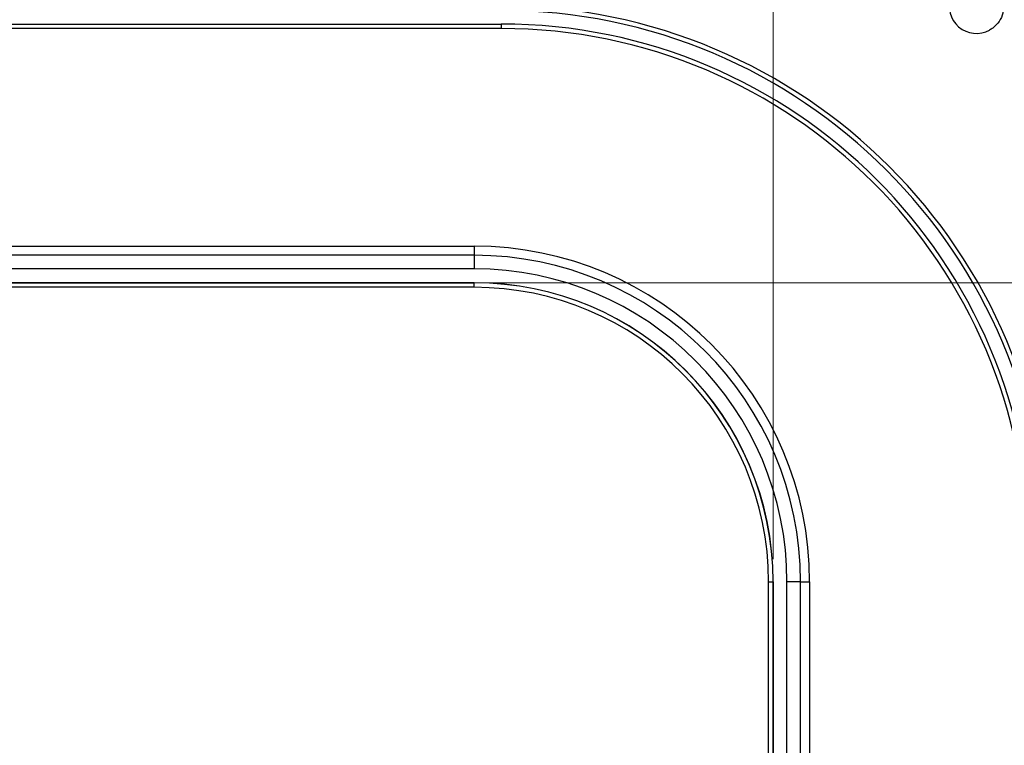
# Model space of a CAD drawing. Header units: millimetres. Extents: x 25 to 1935, y 715 to 2336.
# Tile 31 of 252: x 304 to 326, y 1005 to 1021. Entities that reach past the tile are written whole.
import ezdxf

# ---------------------------------------------------------------- set-up
doc = ezdxf.new("R2010")
doc.units = ezdxf.units.MM
doc.header["$LTSCALE"] = 2
doc.layers.get('0').update_dxf_attribs({"color": 2})
doc.styles.add('FS2312', font='simsun.ttf', dxfattribs={"width": 0.8})
doc.dimstyles.new('STANDARD$0', dxfattribs={"dimtxt": 3.5, "dimasz": 3, "dimexe": 1.5, "dimexo": 0.5, "dimgap": 1.5, "dimtad": 1, "dimdec": 1, "dimlfac": 5, "dimdsep": 46, "dimtxsty": 'FS2312', "dimblk1": 'OPEN', "dimblk2": 'OPEN', "dimsah": 1, "dimcen": 0, "dimclrd": 4, "dimclre": 4, "dimclrt": 4, "dimadec": 0, "dimazin": 0, "dimtfac": 1, "dimtdec": 1, "dimtmove": 1, "dimatfit": 0, "dimldrblk": 'OPEN', "dimfxl": 1, "dimtolj": 1, "dimtzin": 0, "dimlwd": 18, "dimlwe": 18, "dimarcsym": 1})

# ---------------------------------------------------------------- blocks, each defined once
blk = doc.blocks.new('_OPEN')
at = {"color": 0}
for p, q in [((-0.966, 0.259), (0, 0)), ((0, 0), (-1, 0)), ((0, 0), (-0.966, -0.259))]:
    blk.add_line(p, q, dxfattribs=at)
blk = doc.blocks.new('*D38')
at = {"color": 4, "lineweight": 18, "transparency": 16777216}
for p, q in [((198.496, 1008.911), (198.496, 1062.375)), ((320.887, 1008.911), (320.887, 1062.375)), ((201.496, 1060.875), (317.887, 1060.875))]:
    blk.add_line(p, q, dxfattribs=at)
at = {"layer": 'Defpoints', "color": 0, "transparency": 16777216}
for p in [(320.887, 1060.875), (198.496, 1008.411), (320.887, 1008.411)]:
    blk.add_point(p, dxfattribs=at)
at = {"color": 4, "lineweight": 18, "transparency": 16777216, "xscale": 3, "yscale": 3, "zscale": 3, "rotation": 180}
blk.add_blockref('_OPEN', (198.496, 1060.875), dxfattribs=at)
at = {"color": 4, "lineweight": 18, "transparency": 16777216, "xscale": 3, "yscale": 3, "zscale": 3}
blk.add_blockref('_OPEN', (320.887, 1060.875), dxfattribs=at)
at = {"color": 4, "transparency": 16777216, "insert": (259.691, 1064.125), "char_height": 3.5, "attachment_point": 5, "style": 'FS2312'}
blk.add_mtext('\\A1;612', dxfattribs=at)
blk = doc.blocks.new('*D39')
at = {"color": 4, "lineweight": 18, "transparency": 16777216}
for p, q in [((314.278, 1015.006), (378.987, 1015.006)), ((377.487, 1012.006), (377.487, 895.616)), ((313.225, 892.616), (378.987, 892.616))]:
    blk.add_line(p, q, dxfattribs=at)
at = {"layer": 'Defpoints', "color": 0, "transparency": 16777216}
for p in [(313.778, 1015.006), (312.725, 892.616), (377.487, 892.616)]:
    blk.add_point(p, dxfattribs=at)
at = {"color": 4, "lineweight": 18, "transparency": 16777216, "xscale": 3, "yscale": 3, "zscale": 3}
for p, rotation in [((377.487, 1015.006), 90), ((377.487, 892.616), 270)]:
    blk.add_blockref('_OPEN', p, dxfattribs=dict(at, rotation=rotation))
at = {"color": 4, "transparency": 16777216, "insert": (374.237, 953.811), "char_height": 3.5, "attachment_point": 5, "rotation": 90, "style": 'FS2312'}
blk.add_mtext('\\A1;612', dxfattribs=at)

msp = doc.modelspace()

# ---------------------------------------------------------------- linework, layer by layer
at = {"color": 2, "linetype": 'Continuous', "lineweight": 30}
for p, q in [((204.491, 1020.711), (314.891, 1020.711)), ((314.891, 1020.611), (204.491, 1020.611)), ((314.891, 1020.711), (314.891, 1020.611)), ((205.091, 1015.811), (314.291, 1015.811)), ((314.291, 1015.811), (314.291, 1015.611)), ((314.291, 1015.611), (205.091, 1015.611)), ((314.291, 1015.611), (314.291, 1015.311)), ((314.291, 1015.311), (205.091, 1015.311)), ((314.291, 1015.006), (205.091, 1015.006)), ((205.091, 1015.004), (314.291, 1015.004)), ((314.291, 1014.904), (205.091, 1014.904)), ((314.291, 1015.004), (314.291, 1015.006)), ((314.291, 1014.904), (314.291, 1015.004)), ((320.784, 899.211), (320.784, 1008.411)), ((320.784, 1008.411), (320.884, 1008.411)), ((320.884, 1008.411), (320.884, 899.211)), ((320.887, 1008.411), (320.884, 1008.411)), ((320.887, 899.211), (320.887, 1008.411)), ((321.191, 899.211), (321.191, 1008.411)), ((321.491, 1008.411), (321.191, 1008.411)), ((321.491, 899.211), (321.491, 1008.411)), ((321.491, 1008.411), (321.691, 1008.411)), ((321.691, 1008.411), (321.691, 899.211))]:
    msp.add_line(p, q, dxfattribs=at)
for centre, radius, start, end in [((325.369, 1021.103), 0.6, 159.5788, 298.6084), ((314.891, 1009.011), 12.1, 0, 90), ((314.891, 1009.011), 12, 0, 90), ((314.891, 1009.011), 11.7, 0, 90), ((314.891, 1009.011), 11.6, 0, 90), ((314.291, 1008.411), 7.4, 0, 90), ((314.291, 1008.411), 7.2, 0, 90), ((314.291, 1008.411), 6.9, 0, 90), ((314.291, 1008.411), 6.595, 0, 90), ((314.291, 1008.411), 6.593, 0, 90), ((314.291, 1008.411), 6.493, 0, 90)]:
    msp.add_arc(centre, radius, start, end, dxfattribs=at)
msp.add_open_spline([(324.807, 1021.312), (324.837, 1021.373), (324.896, 1021.495), (325.056, 1021.627), (325.246, 1021.702), (325.451, 1021.709), (325.647, 1021.647), (325.812, 1021.525), (325.926, 1021.354), (325.978, 1021.156), (325.961, 1020.951), (325.878, 1020.764), (325.764, 1020.641), (325.681, 1020.591), (325.656, 1020.576)], degree=3, knots=[0, 0, 0, 0, 0.087464, 0.174926, 0.262386, 0.349849, 0.437312, 0.524773, 0.612234, 0.699695, 0.787157, 0.874619, 0.962081, 1, 1, 1, 1], dxfattribs=at)

# ---------------------------------------------------------------- dimensions: what is measured, and where the dimension line sits
dim = msp.add_linear_dim(base=(320.887, 1060.875), p1=(198.496, 1008.411), p2=(320.887, 1008.411), dimstyle='STANDARD$0')
dim.commit()
dim.dimension.update_dxf_attribs({"geometry": '*D38', "text_midpoint": (259.691, 1064.125)})
dim = msp.add_linear_dim(base=(377.4865, 892.6156), p1=(313.7783, 1015.0061), p2=(312.725, 892.6156), angle=90, dimstyle='STANDARD$0')
dim.commit()
dim.dimension.update_dxf_attribs({"geometry": '*D39', "text_midpoint": (374.2365, 953.8109)})

doc.saveas('drawing.dxf')
